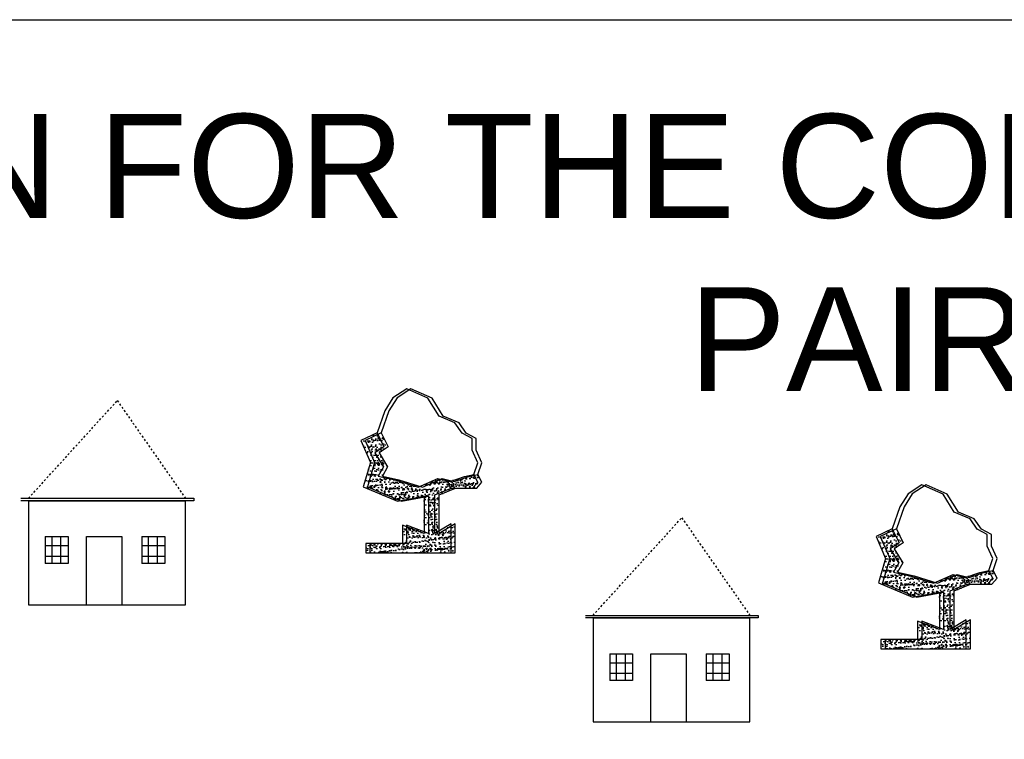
# Model space of a CAD drawing. Header units: inches. Extents: x -1841658761 to 3039153, y 1727 to 2165588347.
# Tile 6 of 41: x 10608 to 10658, y 4583 to 4619. Entities that reach past the tile are written whole.
import ezdxf

# ---------------------------------------------------------------- set-up
doc = ezdxf.new("R2010")
doc.units = ezdxf.units.IN
doc.header["$MEASUREMENT"] = 0
doc.linetypes.add('DASHED', pattern=[0.75, 0.5, -0.25])
pattern_1 = [(50, (9707.19517, 4422.085), (0.5715667, -0.0500056), [0.05976563, -0.65742187]), (355, (9707.1952, 4422.085), (-0.11056747, 0.5994031), [0.0478125, -0.5259375]), (100.451444, (9707.2428, 4422.08083), (0.46099924, 0.5493975), [0.05079297, -0.55872262]), (46.1842, (9707.1952, 4422.2444), (0.85045794, -0.1318982), [0.0896484, -0.9861328]), (96.63564, (9707.26604, 4422.2334), (0.74480874, 0.77625076), [0.0761895, -0.8380844]), (351.18416, (9707.1952, 4422.2444), (0.7448087, 0.77625076), [0.07171875, -0.78890625]), (21, (9707.27486, 4422.20453), (0.4756603, -0.32083693), [0.05976563, -0.65742187]), (326, (9707.27486, 4422.20453), (0.1938919, 0.57785394), [0.0478125, -0.5259375]), (71.451445, (9707.3145, 4422.1778), (0.6695522, 0.257017), [0.05079296, -0.55872262]), (37.5, (9707.19517, 4422.085), (0.009689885, 0.26527479), [0, -0.5195625, 0, -0.53390625, 0, -0.52792969]), (7.5, (9707.19517, 4422.085), (0.20963354, 0.31429683), [0, -0.30440625, 0, -0.507609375, 0, -0.20121094]), (327.5, (9707.01747, 4422.085), (0.425389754, -0.017973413), [0, -0.19921875, 0, -0.6215625, 0, -0.82476562]), (317.5, (9706.93778, 4422.085), (0.46472648, 0.07977116), [0, -0.25898437, 0, -0.41278125, 0, -0.58570312])]
pattern_2 = [(50, (9680.84237, 4426.99292), (0.5715667, -0.0500056), [0.05976563, -0.65742187]), (355, (9680.84237, 4426.9929), (-0.11056747, 0.5994031), [0.0478125, -0.5259375]), (100.451444, (9680.89, 4426.98876), (0.46099924, 0.5493975), [0.05079297, -0.55872262]), (46.1842, (9680.8424, 4427.1523), (0.85045794, -0.1318982), [0.0896484, -0.9861328]), (96.63564, (9680.9132, 4427.1413), (0.74480874, 0.77625076), [0.0761895, -0.8380844]), (351.18416, (9680.8424, 4427.1523), (0.7448087, 0.77625076), [0.07171875, -0.78890625]), (21, (9680.92205, 4427.11246), (0.4756603, -0.32083693), [0.05976563, -0.65742187]), (326, (9680.92205, 4427.11246), (0.1938919, 0.57785394), [0.0478125, -0.5259375]), (71.451445, (9680.9617, 4427.0857), (0.6695522, 0.257017), [0.05079296, -0.55872262]), (37.5, (9680.84237, 4426.99292), (0.009689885, 0.26527479), [0, -0.5195625, 0, -0.53390625, 0, -0.52792969]), (7.5, (9680.84237, 4426.99292), (0.20963354, 0.31429683), [0, -0.30440625, 0, -0.507609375, 0, -0.20121094]), (327.5, (9680.66466, 4426.99292), (0.425389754, -0.017973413), [0, -0.19921875, 0, -0.6215625, 0, -0.82476562]), (317.5, (9680.58497, 4426.99292), (0.46472648, 0.07977116), [0, -0.25898437, 0, -0.41278125, 0, -0.58570312])]

msp = doc.modelspace()

# ---------------------------------------------------------------- hatches: boundary and pattern name
at = {"ltscale": 0.02}
h = msp.add_hatch(dxfattribs=at)
h.set_pattern_fill('AR-CONC', color=256, scale=0.079687)
h.set_pattern_definition([(50, (9680.62987, 4426.99292), (0.5715667, -0.0500056), [0.05976563, -0.65742187]), (355, (9680.62987, 4426.9929), (-0.11056747, 0.5994031), [0.0478125, -0.5259375]), (100.451444, (9680.6775, 4426.98876), (0.46099924, 0.5493975), [0.05079297, -0.55872262]), (46.1842, (9680.6299, 4427.1523), (0.85045794, -0.1318982), [0.0896484, -0.9861328]), (96.63564, (9680.7007, 4427.1413), (0.74480874, 0.77625076), [0.0761895, -0.8380844]), (351.18416, (9680.6299, 4427.1523), (0.7448087, 0.77625076), [0.07171875, -0.78890625]), (21, (9680.70955, 4427.11246), (0.4756603, -0.32083693), [0.05976563, -0.65742187]), (326, (9680.70955, 4427.11246), (0.1938919, 0.57785394), [0.0478125, -0.5259375]), (71.451445, (9680.7492, 4427.0857), (0.6695522, 0.257017), [0.05079296, -0.55872262]), (37.5, (9680.62987, 4426.99292), (0.009689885, 0.26527479), [0, -0.5195625, 0, -0.53390625, 0, -0.52792969]), (7.5, (9680.62987, 4426.99292), (0.20963354, 0.31429683), [0, -0.30440625, 0, -0.507609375, 0, -0.20121094]), (327.5, (9680.45216, 4426.99292), (0.425389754, -0.017973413), [0, -0.19921875, 0, -0.6215625, 0, -0.82476562]), (317.5, (9680.37247, 4426.99292), (0.46472648, 0.07977116), [0, -0.25898437, 0, -0.41278125, 0, -0.58570312])])
h.paths.add_polyline_path([(10626.17521, 4596.05371), (10626.4461, 4596.54116), (10626.00364, 4597.25428), (10626.46416, 4597.56119), (10626.12076, 4598.27514), (10625.29332, 4597.88454), (10625.77599, 4596.75869), (10625.40825, 4595.51795), (10627.15505, 4594.7827), (10628.53254, 4595.0303), (10628.53254, 4593.1183), (10627.41384, 4593.5512), (10627.41384, 4592.61324), (10625.53729, 4592.61324), (10625.53729, 4592.14427), (10629.90387, 4592.14427), (10629.90387, 4593.62336), (10629.07386, 4593.1183), (10629.07386, 4595.10245), (10629.9128, 4595.44115), (10631.00433, 4595.44115), (10631.26379, 4595.74948), (10631.06425, 4596.14845), (10630.59235, 4596.0358), (10629.84795, 4595.79077), (10629.23063, 4595.93597), (10628.22296, 4595.49129), (10627.024, 4595.86415)])
h = msp.add_hatch(dxfattribs=at)
h.set_pattern_fill('AR-CONC', color=256, scale=0.079687)
h.set_pattern_definition(pattern_2)
h.paths.add_polyline_path([(10626.38771, 4596.05371), (10626.6586, 4596.54116), (10626.21614, 4597.25428), (10626.67666, 4597.56119), (10626.33326, 4598.27514), (10625.50582, 4597.88454), (10625.98849, 4596.75869), (10625.62075, 4595.51795), (10627.36755, 4594.7827), (10628.74504, 4595.0303), (10628.74504, 4593.1183), (10627.62634, 4593.5512), (10627.62634, 4592.61324), (10625.74979, 4592.61324), (10625.74979, 4592.14427), (10630.11637, 4592.14427), (10630.11637, 4593.62336), (10629.28636, 4593.1183), (10629.28636, 4595.10245), (10630.1253, 4595.44115), (10631.21683, 4595.44115), (10631.47629, 4595.74948), (10631.27675, 4596.14845), (10630.80485, 4596.0358), (10630.06045, 4595.79077), (10629.44313, 4595.93597), (10628.43546, 4595.49129), (10627.2365, 4595.86415)])
h = msp.add_hatch(dxfattribs=at)
h.set_pattern_fill('AR-CONC', color=256, scale=0.079687)
h.set_pattern_definition(pattern_2)
h.paths.add_polyline_path([(10626.38771, 4596.05371), (10626.6586, 4596.54116), (10626.21614, 4597.25428), (10626.67666, 4597.56119), (10626.33326, 4598.27514), (10625.50582, 4597.88454), (10625.98849, 4596.75869), (10625.62075, 4595.51795), (10627.36755, 4594.7827), (10628.74504, 4595.0303), (10628.74504, 4593.1183), (10627.62634, 4593.5512), (10627.62634, 4592.61324), (10625.74979, 4592.61324), (10625.74979, 4592.14427), (10630.11637, 4592.14427), (10630.11637, 4593.62336), (10629.28636, 4593.1183), (10629.28636, 4595.10245), (10630.1253, 4595.44115), (10631.21683, 4595.44115), (10631.47629, 4595.74948), (10631.27675, 4596.14845), (10630.80485, 4596.0358), (10630.06045, 4595.79077), (10629.44313, 4595.93597), (10628.43546, 4595.49129), (10627.2365, 4595.86415)])
h = msp.add_hatch(dxfattribs=at)
h.set_pattern_fill('AR-CONC', color=256, scale=0.079687)
h.set_pattern_definition([(50, (9706.98267, 4422.085), (0.5715667, -0.0500056), [0.05976563, -0.65742187]), (355, (9706.9827, 4422.085), (-0.11056747, 0.5994031), [0.0478125, -0.5259375]), (100.451444, (9707.0303, 4422.08083), (0.46099924, 0.5493975), [0.05079297, -0.55872262]), (46.1842, (9706.9827, 4422.2444), (0.85045794, -0.1318982), [0.0896484, -0.9861328]), (96.63564, (9707.05354, 4422.2334), (0.74480874, 0.77625076), [0.0761895, -0.8380844]), (351.18416, (9706.9827, 4422.2444), (0.7448087, 0.77625076), [0.07171875, -0.78890625]), (21, (9707.06236, 4422.20453), (0.4756603, -0.32083693), [0.05976563, -0.65742187]), (326, (9707.06236, 4422.20453), (0.1938919, 0.57785394), [0.0478125, -0.5259375]), (71.451445, (9707.102, 4422.1778), (0.6695522, 0.257017), [0.05079296, -0.55872262]), (37.5, (9706.98267, 4422.085), (0.009689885, 0.26527479), [0, -0.5195625, 0, -0.53390625, 0, -0.52792969]), (7.5, (9706.98267, 4422.085), (0.20963354, 0.31429683), [0, -0.30440625, 0, -0.507609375, 0, -0.20121094]), (327.5, (9706.80497, 4422.085), (0.425389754, -0.017973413), [0, -0.19921875, 0, -0.6215625, 0, -0.82476562]), (317.5, (9706.72528, 4422.085), (0.46472648, 0.07977116), [0, -0.25898437, 0, -0.41278125, 0, -0.58570312])])
h.paths.add_polyline_path([(10652.52801, 4591.14579), (10652.79891, 4591.63323), (10652.35644, 4592.34636), (10652.81696, 4592.65327), (10652.47357, 4593.36722), (10651.64613, 4592.97661), (10652.1288, 4591.85076), (10651.76106, 4590.61003), (10653.50785, 4589.87478), (10654.88535, 4590.12237), (10654.88535, 4588.21038), (10653.76665, 4588.64328), (10653.76665, 4587.70532), (10651.8901, 4587.70532), (10651.8901, 4587.23635), (10656.25667, 4587.23635), (10656.25667, 4588.71544), (10655.42667, 4588.21038), (10655.42667, 4590.19452), (10656.26561, 4590.53322), (10657.35713, 4590.53322), (10657.6166, 4590.84156), (10657.41705, 4591.24053), (10656.94515, 4591.12788), (10656.20075, 4590.88285), (10655.58343, 4591.02805), (10654.57577, 4590.58337), (10653.37681, 4590.95622)])
h = msp.add_hatch(dxfattribs=at)
h.set_pattern_fill('AR-CONC', color=256, scale=0.079687)
h.set_pattern_definition(pattern_1)
h.paths.add_polyline_path([(10652.74051, 4591.14579), (10653.01141, 4591.63323), (10652.56894, 4592.34636), (10653.02946, 4592.65327), (10652.68607, 4593.36722), (10651.85863, 4592.97661), (10652.3413, 4591.85076), (10651.97356, 4590.61003), (10653.72035, 4589.87478), (10655.09785, 4590.12237), (10655.09785, 4588.21038), (10653.97915, 4588.64328), (10653.97915, 4587.70532), (10652.1026, 4587.70532), (10652.1026, 4587.23635), (10656.46917, 4587.23635), (10656.46917, 4588.71544), (10655.63917, 4588.21038), (10655.63917, 4590.19452), (10656.47811, 4590.53322), (10657.56963, 4590.53322), (10657.8291, 4590.84156), (10657.62955, 4591.24053), (10657.15765, 4591.12788), (10656.41325, 4590.88285), (10655.79593, 4591.02805), (10654.78827, 4590.58337), (10653.58931, 4590.95622)])
h = msp.add_hatch(dxfattribs=at)
h.set_pattern_fill('AR-CONC', color=256, scale=0.079687)
h.set_pattern_definition(pattern_1)
h.paths.add_polyline_path([(10652.74051, 4591.14579), (10653.01141, 4591.63323), (10652.56894, 4592.34636), (10653.02946, 4592.65327), (10652.68607, 4593.36722), (10651.85863, 4592.97661), (10652.3413, 4591.85076), (10651.97356, 4590.61003), (10653.72035, 4589.87478), (10655.09785, 4590.12237), (10655.09785, 4588.21038), (10653.97915, 4588.64328), (10653.97915, 4587.70532), (10652.1026, 4587.70532), (10652.1026, 4587.23635), (10656.46917, 4587.23635), (10656.46917, 4588.71544), (10655.63917, 4588.21038), (10655.63917, 4590.19452), (10656.47811, 4590.53322), (10657.56963, 4590.53322), (10657.8291, 4590.84156), (10657.62955, 4591.24053), (10657.15765, 4591.12788), (10656.41325, 4590.88285), (10655.79593, 4591.02805), (10654.78827, 4590.58337), (10653.58931, 4590.95622)])

# ---------------------------------------------------------------- linework, layer by layer
for p, q in [((10546.34989, 4619.39741), (10902.89181, 4619.39741)), ((10546.56239, 4619.39741), (10903.10431, 4619.39741)), ((10546.56239, 4619.39741), (10903.10431, 4619.39741)), ((10626.92521, 4600.06731), (10626.51149, 4599.40099)), ((10627.13771, 4600.06731), (10626.72399, 4599.40099)), ((10627.13771, 4600.06731), (10626.72399, 4599.40099)), ((10627.63772, 4600.52684), (10626.92521, 4600.06731)), ((10627.85022, 4600.52684), (10627.13771, 4600.06731)), ((10627.85022, 4600.52684), (10627.13771, 4600.06731)), ((10628.71799, 4600.04434), (10627.63772, 4600.52684)), ((10628.93049, 4600.04434), (10627.85022, 4600.52684)), ((10628.93049, 4600.04434), (10627.85022, 4600.52684)), ((10629.29259, 4599.12527), (10628.71799, 4600.04434)), ((10629.50509, 4599.12527), (10628.93049, 4600.04434)), ((10629.50509, 4599.12527), (10628.93049, 4600.04434)), ((10626.51149, 4599.40099), (10626.12076, 4598.27514)), ((10626.72399, 4599.40099), (10626.33326, 4598.27514)), ((10626.72399, 4599.40099), (10626.33326, 4598.27514)), ((10630.09704, 4598.78063), (10629.29259, 4599.12527)), ((10630.30954, 4598.78063), (10629.50509, 4599.12527)), ((10630.30954, 4598.78063), (10629.50509, 4599.12527)), ((10630.46568, 4598.26304), (10630.09704, 4598.78063)), ((10630.67818, 4598.26304), (10630.30954, 4598.78063)), ((10630.67818, 4598.26304), (10630.30954, 4598.78063)), ((10626.12076, 4598.27514), (10625.29332, 4597.88454)), ((10626.33326, 4598.27514), (10625.50582, 4597.88454)), ((10626.33326, 4598.27514), (10625.50582, 4597.88454)), ((10626.12076, 4598.27514), (10626.46416, 4597.56119)), ((10626.33326, 4598.27514), (10626.67666, 4597.56119)), ((10626.33326, 4598.27514), (10626.67666, 4597.56119)), ((10630.98038, 4597.97578), (10630.46568, 4598.26304)), ((10631.19288, 4597.97578), (10630.67818, 4598.26304)), ((10631.19288, 4597.97578), (10630.67818, 4598.26304)), ((10625.29332, 4597.88454), (10625.77599, 4596.75869)), ((10625.50582, 4597.88454), (10625.98849, 4596.75869)), ((10625.50582, 4597.88454), (10625.98849, 4596.75869)), ((10626.46416, 4597.56119), (10626.00364, 4597.25428)), ((10626.67666, 4597.56119), (10626.21614, 4597.25428)), ((10626.67666, 4597.56119), (10626.21614, 4597.25428)), ((10630.98038, 4597.38167), (10630.98038, 4597.97578)), ((10631.19288, 4597.38167), (10631.19288, 4597.97578)), ((10631.19288, 4597.38167), (10631.19288, 4597.97578)), ((10626.00364, 4597.25428), (10626.4461, 4596.54116)), ((10626.21614, 4597.25428), (10626.6586, 4596.54116)), ((10626.21614, 4597.25428), (10626.6586, 4596.54116)), ((10631.26379, 4596.74689), (10630.98038, 4597.38167)), ((10631.47629, 4596.74689), (10631.19288, 4597.38167)), ((10631.47629, 4596.74689), (10631.19288, 4597.38167)), ((10625.77599, 4596.75869), (10625.40825, 4595.51795)), ((10625.98849, 4596.75869), (10625.62075, 4595.51795)), ((10625.98849, 4596.75869), (10625.62075, 4595.51795)), ((10626.4461, 4596.54116), (10626.17521, 4596.05371)), ((10626.6586, 4596.54116), (10626.38771, 4596.05371)), ((10626.6586, 4596.54116), (10626.38771, 4596.05371)), ((10631.06425, 4596.14845), (10631.26379, 4596.74689)), ((10631.27675, 4596.14845), (10631.47629, 4596.74689)), ((10631.27675, 4596.14845), (10631.47629, 4596.74689)), ((10626.17521, 4596.05371), (10627.024, 4595.86415)), ((10626.38771, 4596.05371), (10627.2365, 4595.86415)), ((10626.38771, 4596.05371), (10627.2365, 4595.86415)), ((10630.59235, 4596.0358), (10631.06425, 4596.14845)), ((10630.80485, 4596.0358), (10631.27675, 4596.14845)), ((10630.80485, 4596.0358), (10631.27675, 4596.14845)), ((10631.26379, 4595.74948), (10631.06425, 4596.14845)), ((10631.47629, 4595.74948), (10631.27675, 4596.14845)), ((10631.47629, 4595.74948), (10631.27675, 4596.14845)), ((10627.024, 4595.86415), (10628.22296, 4595.49129)), ((10627.2365, 4595.86415), (10628.43546, 4595.49129)), ((10627.2365, 4595.86415), (10628.43546, 4595.49129)), ((10628.22296, 4595.49129), (10629.23063, 4595.93597)), ((10628.43546, 4595.49129), (10629.44313, 4595.93597)), ((10628.43546, 4595.49129), (10629.44313, 4595.93597)), ((10629.23063, 4595.93597), (10629.84795, 4595.79077)), ((10629.44313, 4595.93597), (10630.06045, 4595.79077)), ((10629.44313, 4595.93597), (10630.06045, 4595.79077)), ((10629.84795, 4595.79077), (10630.59235, 4596.0358)), ((10630.06045, 4595.79077), (10630.80485, 4596.0358)), ((10630.06045, 4595.79077), (10630.80485, 4596.0358)), ((10631.00433, 4595.44115), (10631.26379, 4595.74948)), ((10631.21683, 4595.44115), (10631.47629, 4595.74948)), ((10631.21683, 4595.44115), (10631.47629, 4595.74948)), ((10653.99053, 4595.61892), (10653.27802, 4595.15939)), ((10654.20303, 4595.61892), (10653.49052, 4595.15939)), ((10654.20303, 4595.61892), (10653.49052, 4595.15939)), ((10655.07079, 4595.13641), (10653.99053, 4595.61892)), ((10655.28329, 4595.13641), (10654.20303, 4595.61892)), ((10655.28329, 4595.13641), (10654.20303, 4595.61892)), ((10625.40825, 4595.51795), (10627.15505, 4594.7827)), ((10625.62075, 4595.51795), (10627.36755, 4594.7827)), ((10625.62075, 4595.51795), (10627.36755, 4594.7827)), ((10627.15505, 4594.7827), (10628.53254, 4595.0303)), ((10627.36755, 4594.7827), (10628.74504, 4595.0303)), ((10627.36755, 4594.7827), (10628.74504, 4595.0303)), ((10628.53254, 4595.0303), (10628.53254, 4593.1183)), ((10628.74504, 4595.0303), (10628.74504, 4593.1183)), ((10628.74504, 4595.0303), (10628.74504, 4593.1183)), ((10629.07386, 4595.10245), (10629.9128, 4595.44115)), ((10629.07386, 4593.1183), (10629.07386, 4595.10245)), ((10629.28636, 4595.10245), (10630.1253, 4595.44115)), ((10629.28636, 4595.10245), (10630.1253, 4595.44115)), ((10629.28636, 4593.1183), (10629.28636, 4595.10245)), ((10629.28636, 4593.1183), (10629.28636, 4595.10245)), ((10629.9128, 4595.44115), (10631.00433, 4595.44115)), ((10630.1253, 4595.44115), (10631.21683, 4595.44115)), ((10630.1253, 4595.44115), (10631.21683, 4595.44115)), ((10653.27802, 4595.15939), (10652.8643, 4594.49307)), ((10653.49052, 4595.15939), (10653.0768, 4594.49307)), ((10653.49052, 4595.15939), (10653.0768, 4594.49307)), ((10655.64539, 4594.21735), (10655.07079, 4595.13641)), ((10655.85789, 4594.21735), (10655.28329, 4595.13641)), ((10655.85789, 4594.21735), (10655.28329, 4595.13641)), ((10652.8643, 4594.49307), (10652.47357, 4593.36722)), ((10653.0768, 4594.49307), (10652.68607, 4593.36722)), ((10653.0768, 4594.49307), (10652.68607, 4593.36722)), ((10656.44985, 4593.8727), (10655.64539, 4594.21735)), ((10656.66235, 4593.8727), (10655.85789, 4594.21735)), ((10656.66235, 4593.8727), (10655.85789, 4594.21735)), ((10628.53254, 4593.1183), (10627.41384, 4593.5512)), ((10627.41384, 4593.5512), (10627.41384, 4592.61324)), ((10628.74504, 4593.1183), (10627.62634, 4593.5512)), ((10627.62634, 4593.5512), (10627.62634, 4592.61324)), ((10628.74504, 4593.1183), (10627.62634, 4593.5512)), ((10627.62634, 4593.5512), (10627.62634, 4592.61324)), ((10629.90387, 4593.62336), (10629.07386, 4593.1183)), ((10630.11637, 4593.62336), (10629.28636, 4593.1183)), ((10630.11637, 4593.62336), (10629.28636, 4593.1183)), ((10629.90387, 4592.14427), (10629.90387, 4593.62336)), ((10630.11637, 4592.14427), (10630.11637, 4593.62336)), ((10630.11637, 4592.14427), (10630.11637, 4593.62336)), ((10656.81849, 4593.35512), (10656.44985, 4593.8727)), ((10657.03099, 4593.35512), (10656.66235, 4593.8727)), ((10657.03099, 4593.35512), (10656.66235, 4593.8727)), ((10652.47357, 4593.36722), (10651.64613, 4592.97661)), ((10652.68607, 4593.36722), (10651.85863, 4592.97661)), ((10652.68607, 4593.36722), (10651.85863, 4592.97661)), ((10652.47357, 4593.36722), (10652.81696, 4592.65327)), ((10652.68607, 4593.36722), (10653.02946, 4592.65327)), ((10652.68607, 4593.36722), (10653.02946, 4592.65327)), ((10657.33319, 4593.06786), (10656.81849, 4593.35512)), ((10657.54569, 4593.06786), (10657.03099, 4593.35512)), ((10657.54569, 4593.06786), (10657.03099, 4593.35512)), ((10657.33319, 4592.47375), (10657.33319, 4593.06786)), ((10657.54569, 4592.47375), (10657.54569, 4593.06786)), ((10657.54569, 4592.47375), (10657.54569, 4593.06786)), ((10627.41384, 4592.61324), (10625.53729, 4592.61324)), ((10625.53729, 4592.61324), (10625.53729, 4592.14427)), ((10627.62634, 4592.61324), (10625.74979, 4592.61324)), ((10625.74979, 4592.61324), (10625.74979, 4592.14427)), ((10627.62634, 4592.61324), (10625.74979, 4592.61324)), ((10625.74979, 4592.61324), (10625.74979, 4592.14427)), ((10651.64613, 4592.97661), (10652.1288, 4591.85076)), ((10651.85863, 4592.97661), (10652.3413, 4591.85076)), ((10651.85863, 4592.97661), (10652.3413, 4591.85076)), ((10652.81696, 4592.65327), (10652.35644, 4592.34636)), ((10653.02946, 4592.65327), (10652.56894, 4592.34636)), ((10653.02946, 4592.65327), (10652.56894, 4592.34636)), ((10625.53729, 4592.14427), (10629.90387, 4592.14427)), ((10625.74979, 4592.14427), (10630.11637, 4592.14427)), ((10625.74979, 4592.14427), (10630.11637, 4592.14427)), ((10652.35644, 4592.34636), (10652.79891, 4591.63323)), ((10652.56894, 4592.34636), (10653.01141, 4591.63323)), ((10652.56894, 4592.34636), (10653.01141, 4591.63323)), ((10657.6166, 4591.83897), (10657.33319, 4592.47375)), ((10657.8291, 4591.83897), (10657.54569, 4592.47375)), ((10657.8291, 4591.83897), (10657.54569, 4592.47375)), ((10652.1288, 4591.85076), (10651.76106, 4590.61003)), ((10652.3413, 4591.85076), (10651.97356, 4590.61003)), ((10652.3413, 4591.85076), (10651.97356, 4590.61003)), ((10652.79891, 4591.63323), (10652.52801, 4591.14579)), ((10653.01141, 4591.63323), (10652.74051, 4591.14579)), ((10653.01141, 4591.63323), (10652.74051, 4591.14579)), ((10657.41705, 4591.24053), (10657.6166, 4591.83897)), ((10657.62955, 4591.24053), (10657.8291, 4591.83897)), ((10657.62955, 4591.24053), (10657.8291, 4591.83897)), ((10652.52801, 4591.14579), (10653.37681, 4590.95622)), ((10652.74051, 4591.14579), (10653.58931, 4590.95622)), ((10652.74051, 4591.14579), (10653.58931, 4590.95622)), ((10654.57577, 4590.58337), (10655.58343, 4591.02805)), ((10654.78827, 4590.58337), (10655.79593, 4591.02805)), ((10654.78827, 4590.58337), (10655.79593, 4591.02805)), ((10655.58343, 4591.02805), (10656.20075, 4590.88285)), ((10655.79593, 4591.02805), (10656.41325, 4590.88285)), ((10655.79593, 4591.02805), (10656.41325, 4590.88285)), ((10656.20075, 4590.88285), (10656.94515, 4591.12788)), ((10656.41325, 4590.88285), (10657.15765, 4591.12788)), ((10656.41325, 4590.88285), (10657.15765, 4591.12788)), ((10656.94515, 4591.12788), (10657.41705, 4591.24053)), ((10657.15765, 4591.12788), (10657.62955, 4591.24053)), ((10657.15765, 4591.12788), (10657.62955, 4591.24053)), ((10657.6166, 4590.84156), (10657.41705, 4591.24053)), ((10657.8291, 4590.84156), (10657.62955, 4591.24053)), ((10657.8291, 4590.84156), (10657.62955, 4591.24053)), ((10651.76106, 4590.61003), (10653.50785, 4589.87478)), ((10651.97356, 4590.61003), (10653.72035, 4589.87478)), ((10651.97356, 4590.61003), (10653.72035, 4589.87478)), ((10653.37681, 4590.95622), (10654.57577, 4590.58337)), ((10653.58931, 4590.95622), (10654.78827, 4590.58337)), ((10653.58931, 4590.95622), (10654.78827, 4590.58337)), ((10655.42667, 4590.19452), (10656.26561, 4590.53322)), ((10655.63917, 4590.19452), (10656.47811, 4590.53322)), ((10655.63917, 4590.19452), (10656.47811, 4590.53322)), ((10656.26561, 4590.53322), (10657.35713, 4590.53322)), ((10656.47811, 4590.53322), (10657.56963, 4590.53322)), ((10656.47811, 4590.53322), (10657.56963, 4590.53322)), ((10657.35713, 4590.53322), (10657.6166, 4590.84156)), ((10657.56963, 4590.53322), (10657.8291, 4590.84156)), ((10657.56963, 4590.53322), (10657.8291, 4590.84156)), ((10653.50785, 4589.87478), (10654.88535, 4590.12237)), ((10653.72035, 4589.87478), (10655.09785, 4590.12237)), ((10653.72035, 4589.87478), (10655.09785, 4590.12237)), ((10654.88535, 4590.12237), (10654.88535, 4588.21038)), ((10655.09785, 4590.12237), (10655.09785, 4588.21038)), ((10655.09785, 4590.12237), (10655.09785, 4588.21038)), ((10655.42667, 4588.21038), (10655.42667, 4590.19452)), ((10655.63917, 4588.21038), (10655.63917, 4590.19452)), ((10655.63917, 4588.21038), (10655.63917, 4590.19452)), ((10654.88535, 4588.21038), (10653.76665, 4588.64328)), ((10653.76665, 4588.64328), (10653.76665, 4587.70532)), ((10655.09785, 4588.21038), (10653.97915, 4588.64328)), ((10653.97915, 4588.64328), (10653.97915, 4587.70532)), ((10655.09785, 4588.21038), (10653.97915, 4588.64328)), ((10653.97915, 4588.64328), (10653.97915, 4587.70532)), ((10656.25667, 4588.71544), (10655.42667, 4588.21038)), ((10656.46917, 4588.71544), (10655.63917, 4588.21038)), ((10656.46917, 4588.71544), (10655.63917, 4588.21038)), ((10656.25667, 4587.23635), (10656.25667, 4588.71544)), ((10656.46917, 4587.23635), (10656.46917, 4588.71544)), ((10656.46917, 4587.23635), (10656.46917, 4588.71544)), ((10653.76665, 4587.70532), (10651.8901, 4587.70532)), ((10651.8901, 4587.70532), (10651.8901, 4587.23635)), ((10653.97915, 4587.70532), (10652.1026, 4587.70532)), ((10652.1026, 4587.70532), (10652.1026, 4587.23635)), ((10653.97915, 4587.70532), (10652.1026, 4587.70532)), ((10652.1026, 4587.70532), (10652.1026, 4587.23635)), ((10651.8901, 4587.23635), (10656.25667, 4587.23635)), ((10652.1026, 4587.23635), (10656.46917, 4587.23635)), ((10652.1026, 4587.23635), (10656.46917, 4587.23635))]:
    msp.add_line(p, q, dxfattribs=at)
at = {"linetype": 'DASHED', "ltscale": 0.02}
for p, q in [((10608.28739, 4594.93101), (10612.82729, 4599.92046)), ((10612.82729, 4599.92046), (10616.31236, 4594.93101)), ((10637.16283, 4588.94038), (10641.70272, 4593.92983)), ((10641.70272, 4593.92983), (10645.18779, 4588.94038))]:
    msp.add_line(p, q, dxfattribs=at)
for p, q in [((10607.90117, 4594.93101), (10616.74205, 4594.93101)), ((10616.31236, 4589.48576), (10616.31236, 4594.7975)), ((10616.74205, 4594.7975), (10616.31236, 4594.7975)), ((10616.74205, 4594.93101), (10616.74205, 4594.7975)), ((10636.7766, 4588.94038), (10645.61748, 4588.94038)), ((10645.18779, 4583.49513), (10645.18779, 4588.80687)), ((10645.61748, 4588.80687), (10645.18779, 4588.80687)), ((10645.61748, 4588.94038), (10645.61748, 4588.80687))]:
    msp.add_line(p, q)
at = {"color": 0}
for p, q in [((10608.28739, 4594.7975), (10607.90117, 4594.7975)), ((10608.28739, 4594.7975), (10608.28739, 4589.48576)), ((10616.31236, 4594.7975), (10608.28739, 4594.7975)), ((10608.28739, 4594.7975), (10616.31236, 4594.7975)), ((10609.14399, 4592.97091), (10610.31254, 4592.97091)), ((10609.14399, 4592.97091), (10609.14399, 4591.59319)), ((10609.48899, 4591.59319), (10609.48899, 4592.97091)), ((10609.92985, 4592.97091), (10609.92985, 4591.59319)), ((10610.31254, 4592.97091), (10610.31254, 4591.59319)), ((10611.2515, 4589.48576), (10611.2515, 4592.97091)), ((10611.2515, 4592.97091), (10613.05816, 4592.97091)), ((10613.05816, 4592.97091), (10613.05816, 4589.48576)), ((10614.08389, 4592.97091), (10615.25244, 4592.97091)), ((10614.08389, 4592.97091), (10614.08389, 4591.59319)), ((10614.4289, 4591.59319), (10614.4289, 4592.97091)), ((10614.86976, 4592.97091), (10614.86976, 4591.59319)), ((10615.25244, 4592.97091), (10615.25244, 4591.59319)), ((10609.14399, 4592.50425), (10610.31254, 4592.50425)), ((10610.31254, 4592.50425), (10610.31254, 4591.95787)), ((10614.08389, 4592.50425), (10615.25244, 4592.50425)), ((10615.25244, 4592.50425), (10615.25244, 4591.95787)), ((10610.31254, 4591.95787), (10609.14399, 4591.95787)), ((10610.31254, 4591.59319), (10609.14399, 4591.59319)), ((10609.92985, 4591.59319), (10609.48899, 4591.59319)), ((10615.25244, 4591.95787), (10614.08389, 4591.95787)), ((10615.25244, 4591.59319), (10614.08389, 4591.59319)), ((10614.86976, 4591.59319), (10614.4289, 4591.59319)), ((10608.28739, 4589.48576), (10616.31236, 4589.48576)), ((10637.16283, 4588.80687), (10636.7766, 4588.80687)), ((10637.16283, 4588.80687), (10637.16283, 4583.49513)), ((10645.18779, 4588.80687), (10637.16283, 4588.80687)), ((10637.16283, 4588.80687), (10645.18779, 4588.80687)), ((10638.01942, 4586.98028), (10639.18797, 4586.98028)), ((10638.01942, 4586.98028), (10638.01942, 4585.60256)), ((10638.36443, 4585.60256), (10638.36443, 4586.98028)), ((10638.80528, 4586.98028), (10638.80528, 4585.60256)), ((10639.18797, 4586.98028), (10639.18797, 4585.60256)), ((10640.12693, 4583.49513), (10640.12693, 4586.98028)), ((10640.12693, 4586.98028), (10641.9336, 4586.98028)), ((10641.9336, 4586.98028), (10641.9336, 4583.49513)), ((10642.95933, 4586.98028), (10644.12788, 4586.98028)), ((10642.95933, 4586.98028), (10642.95933, 4585.60256)), ((10643.30433, 4585.60256), (10643.30433, 4586.98028)), ((10643.74519, 4586.98028), (10643.74519, 4585.60256)), ((10644.12788, 4586.98028), (10644.12788, 4585.60256)), ((10638.01942, 4586.51362), (10639.18797, 4586.51362)), ((10639.18797, 4586.51362), (10639.18797, 4585.96724)), ((10642.95933, 4586.51362), (10644.12788, 4586.51362)), ((10644.12788, 4586.51362), (10644.12788, 4585.96724)), ((10639.18797, 4585.96724), (10638.01942, 4585.96724)), ((10644.12788, 4585.96724), (10642.95933, 4585.96724)), ((10639.18797, 4585.60256), (10638.01942, 4585.60256)), ((10638.80528, 4585.60256), (10638.36443, 4585.60256)), ((10644.12788, 4585.60256), (10642.95933, 4585.60256)), ((10643.74519, 4585.60256), (10643.30433, 4585.60256)), ((10637.16283, 4583.49513), (10645.18779, 4583.49513))]:
    msp.add_line(p, q, dxfattribs=at)
at = {"color": 4}
for p, q in [((10616.31236, 4589.48576), (10616.31236, 4594.7975)), ((10645.18779, 4583.49513), (10645.18779, 4588.80687))]:
    msp.add_line(p, q, dxfattribs=at)

# ---------------------------------------------------------------- texts
at = {"ltscale": 5, "insert": (10562.27605, 4614.57702), "char_height": 5.3125, "width": 321.5286305, "attachment_point": 1}
msp.add_mtext('\\pi9.5827;{\\fArial|b0|i0|c0|p34;SITE PLAN FOR THE CONSTRUCTION OF H.L. BRIDGE i/c APPROACH ROAD ACROSS \\P\\pi79.808;PAIRI RIVER ON CHANDHA TO GIDHER ROAD}', dxfattribs=at)

doc.saveas('drawing.dxf')
